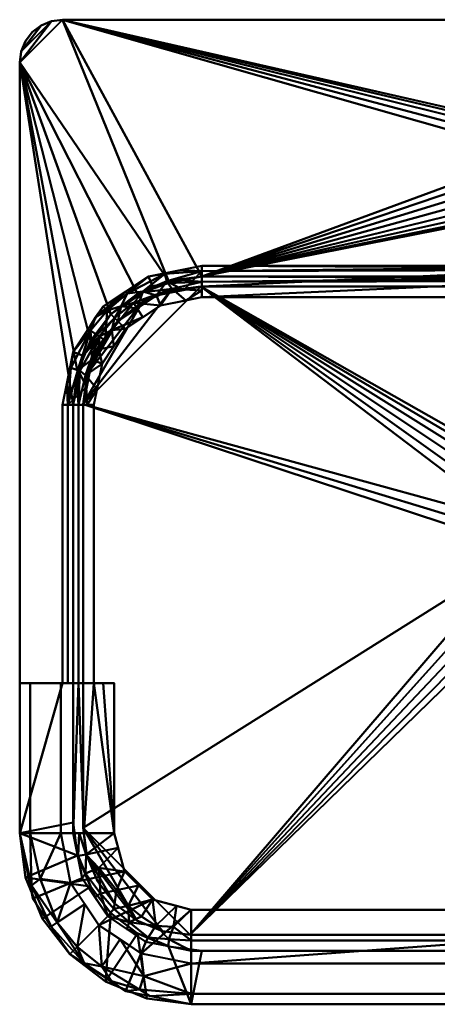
# Model space of a CAD drawing. Header units: millimetres. Extents: x -250 to 250, y -220 to 240.
# Tile 1 of 4: x -250 to -55, y -220 to 240. Entities that reach past the tile are written whole.
import ezdxf

# ---------------------------------------------------------------- set-up
doc = ezdxf.new("R2010")
doc.units = ezdxf.units.MM
doc.layers.add('P-SANR-FIXT', color=6, linetype='Continuous', lineweight=30)

# ---------------------------------------------------------------- blocks, each defined once
blk = doc.blocks.new('FamilyGeomCombination_7901-View 1')
at = {"layer": 'P-SANR-FIXT', "lineweight": 40}
mesh = blk.add_polyface(dxfattribs=at)
corners = [(-230, 60), (-230, -70), (-250, -70), (-250, -140), (-243.91, -170.61), (-226.57, -196.57), (-200.61, -213.91), (-170, -220), (170, -220), (200.61, -213.91), (226.57, -196.57), (243.91, -170.61), (250, -140), (250, -70), (230, -70), (230, 60), (225.05, 84.87), (210.96, 105.96), (189.87, 120.05), (165, 125), (-165, 125), (-189.87, 120.05), (-210.96, 105.96), (-225.05, 84.87), (-225, -70), (-225, 60), (-220.43, 82.96), (-207.43, 102.43), (-187.96, 115.43), (-165, 120), (165, 120), (187.96, 115.43), (207.43, 102.43), (220.43, 82.96), (225, 60), (225, -70), (225, -140), (220.81, -161.05), (208.89, -178.89), (191.05, -190.81), (170, -195), (-170, -195), (-191.05, -190.81), (-208.89, -178.89), (-220.81, -161.05), (-225, -140)]
mesh.append_faces([[corners[k] for k in face] for face in [(3, 1, 2)]], dxfattribs={"vtx0": -1})
mesh.append_faces([[corners[k] for k in face] for face in [(14, 36, 12, 13)]], dxfattribs={"vtx0": -1, "vtx1": -1})
mesh.append_faces([[corners[k] for k in face] for face in [(8, 40, 41, 7), (37, 11, 12, 36), (7, 41, 42, 6), (43, 5, 6, 42), (5, 43, 44, 4), (17, 32, 33, 16), (32, 17, 18, 31), (31, 18, 19, 30), (0, 25, 26, 23), (25, 0, 1, 24)]], dxfattribs={"vtx0": -1, "vtx2": -1})
mesh.append_faces([[corners[k] for k in face] for face in [(35, 36, 14)]], dxfattribs={"vtx1": -1, "vtx2": -1})
mesh.append_faces([[corners[k] for k in face] for face in [(45, 24, 1, 3)]], dxfattribs={"vtx1": -1, "vtx2": -1, "vtx3": -1})
mesh.append_faces([[corners[k] for k in face] for face in [(38, 39, 9, 10), (39, 40, 8, 9), (37, 38, 10, 11), (44, 45, 3, 4), (14, 15, 34, 35), (33, 34, 15, 16), (22, 23, 26, 27), (29, 30, 19, 20), (28, 29, 20, 21), (21, 22, 27, 28)]], dxfattribs={"vtx1": -1, "vtx3": -1})
mesh = blk.add_polyface(dxfattribs=at)
corners = [(-230, 60), (-225.05, 84.87), (-210.96, 105.96), (-189.87, 120.05), (-165, 125), (-165, 122.55, -37.81), (-165, 115.36, -75), (-186.18, 111.14, -75), (-204.14, 99.14, -75), (-216.14, 81.18, -75), (-220.36, 60, -75), (-227.55, 60, -37.81), (-217.01, 94.75, -37.81), (-199.82, 112.11, -36.85), (-228.01, 69.99), (-226.2, 77.28, -28.54), (-218.67, 68.51, -75), (-222.82, 76.33, -53.63), (-174.99, 123.01), (-182.28, 121.2, -28.54), (-173.51, 113.67, -75), (-181.33, 117.82, -53.63), (-192.55, 113.04, -55.36), (-202.61, 106.22, -56.28), (-195.16, 105.14, -75), (-209.18, 104.2, -38.27), (-214.59, 101.02, -19.18), (-218.01, 95.42), (-210.14, 90.16, -75), (-200.42, 113.01)]
mesh.append_faces([[corners[k] for k in face] for face in [(1, 15, 14), (24, 22, 7), (27, 12, 1)]], dxfattribs={"vtx0": -1, "vtx1": -1})
mesh.append_faces([[corners[k] for k in face] for face in [(17, 11, 15), (1, 12, 15), (20, 21, 5), (11, 14, 15), (12, 27, 26), (13, 22, 23), (19, 18, 5), (25, 13, 23), (12, 17, 15), (21, 22, 19), (11, 17, 16), (26, 29, 13), (22, 21, 7), (5, 21, 19), (22, 24, 23), (19, 22, 13), (25, 23, 8), (13, 3, 19), (26, 25, 12), (12, 9, 17), (25, 28, 12), (13, 25, 26)]], dxfattribs={"vtx0": -1, "vtx1": -1, "vtx2": -1})
mesh.append_faces([[corners[k] for k in face] for face in [(25, 8, 28), (12, 28, 9), (19, 3, 18), (17, 9, 16), (21, 20, 7)]], dxfattribs={"vtx0": -1, "vtx2": -1})
mesh.append_faces([[corners[k] for k in face] for face in [(29, 3, 13), (24, 8, 23), (2, 29, 26), (27, 2, 26)]], dxfattribs={"vtx1": -1, "vtx2": -1})
mesh.append_faces([[corners[k] for k in face] for face in [(16, 10, 11), (18, 4, 5), (5, 6, 20), (11, 0, 14)]], dxfattribs={"vtx2": -1})
mesh = blk.add_polyface(dxfattribs=at)
corners = [(-165, 125), (165, 125), (165, 122.55, -37.81), (165, 115.36, -75), (-165, 115.36, -75), (-165, 122.55, -37.81), (-10, 123.92, -25), (-9.4, 123.61, -28.42), (-7.67, 123.3, -31.42), (-5.01, 123.06, -33.65), (-1.74, 122.92, -34.85), (1.74, 122.92, -34.85), (5.01, 123.06, -33.65), (7.67, 123.3, -31.42), (9.4, 123.61, -28.41), (10, 123.92, -25), (9.4, 124.19, -21.59), (7.67, 124.4, -18.58), (5.01, 124.53, -16.34), (1.74, 124.59, -15.15), (-1.74, 124.59, -15.15), (-5.01, 124.53, -16.34), (-7.66, 124.4, -18.58), (-9.4, 124.19, -21.59)]
mesh.append_faces([[corners[k] for k in face] for face in [(18, 1, 17), (0, 23, 5), (11, 3, 10), (4, 10, 3), (10, 5, 9), (7, 5, 6)]], dxfattribs={"vtx0": -1, "vtx1": -1})
mesh.append_faces([[corners[k] for k in face] for face in [(1, 18, 19), (1, 19, 20), (2, 15, 16), (16, 1, 2), (0, 20, 21), (20, 0, 1), (0, 21, 22), (5, 23, 6), (11, 2, 3), (2, 11, 12), (10, 4, 5)]], dxfattribs={"vtx0": -1, "vtx2": -1})
mesh.append_faces([[corners[k] for k in face] for face in [(16, 17, 1), (22, 23, 0), (13, 14, 2), (12, 13, 2), (14, 15, 2), (8, 9, 5), (7, 8, 5)]], dxfattribs={"vtx1": -1, "vtx2": -1})
mesh = blk.add_polyface(dxfattribs=at)
corners = [(-225, 60), (-222.55, 60, -37.81), (-215.36, 60, -75), (-211.52, 79.27, -75), (-200.61, 95.61, -75), (-184.27, 106.52, -75), (-165, 110.36, -75), (-165, 117.55, -37.81), (-165, 120), (-187.96, 115.43), (-207.43, 102.43), (-220.43, 82.96), (-212.85, 91.97, -37.81), (-196.9, 107.75, -38.76), (-213.88, 67.42, -75), (-218.47, 60, -58.88), (-219.25, 73.86, -48.43), (-223.24, 68.84), (-221.94, 75.88, -22.59), (-172.42, 108.88, -75), (-165, 113.47, -58.88), (-178.86, 114.25, -48.43), (-173.84, 118.24), (-180.88, 116.94, -22.59), (-192.15, 112.7, -20.32), (-202.32, 106.18, -18.97), (-197.69, 108.93), (-205.76, 100.78, -36.93), (-206.97, 94.96, -56.08), (-212.98, 85.86, -56.72), (-206.07, 87.44, -75), (-213.93, 92.69), (-192.44, 101.07, -75)]
mesh.append_faces([[corners[k] for k in face] for face in [(14, 15, 2)]], dxfattribs={"vtx0": -1})
mesh.append_faces([[corners[k] for k in face] for face in [(11, 12, 31), (19, 21, 5), (26, 24, 9)]], dxfattribs={"vtx0": -1, "vtx1": -1})
mesh.append_faces([[corners[k] for k in face] for face in [(12, 18, 16), (1, 18, 17), (21, 23, 24), (25, 27, 13), (18, 1, 16), (29, 16, 3), (28, 29, 30), (16, 15, 14), (13, 24, 25), (22, 23, 7), (20, 21, 19), (28, 32, 13), (24, 23, 9), (7, 23, 21), (24, 26, 25), (21, 24, 13), (27, 25, 10), (13, 5, 21), (28, 27, 12), (29, 28, 12), (16, 29, 12), (12, 11, 18), (27, 31, 12), (13, 27, 28)]], dxfattribs={"vtx0": -1, "vtx1": -1, "vtx2": -1})
mesh.append_faces([[corners[k] for k in face] for face in [(16, 1, 15), (18, 11, 17), (16, 14, 3), (27, 10, 31), (23, 22, 9), (29, 3, 30)]], dxfattribs={"vtx0": -1, "vtx2": -1})
mesh.append_faces([[corners[k] for k in face] for face in [(0, 1, 17)]], dxfattribs={"vtx1": -1})
mesh.append_faces([[corners[k] for k in face] for face in [(32, 5, 13), (20, 7, 21), (26, 10, 25), (4, 32, 28), (30, 4, 28)]], dxfattribs={"vtx1": -1, "vtx2": -1})
mesh.append_faces([[corners[k] for k in face] for face in [(19, 6, 20), (7, 8, 22)]], dxfattribs={"vtx2": -1})
mesh = blk.add_polyface(dxfattribs=at)
corners = [(165, 120), (-165, 120), (-165, 117.55, -37.81), (-165, 110.36, -75), (165, 110.36, -75), (165, 117.55, -37.81), (10, 118.92, -25), (9.4, 118.61, -28.41), (7.67, 118.3, -31.42), (5.01, 118.06, -33.65), (1.74, 117.92, -34.85), (-1.74, 117.92, -34.85), (-5.01, 118.06, -33.65), (-7.67, 118.3, -31.42), (-9.4, 118.61, -28.42), (-10, 118.92, -25), (-9.4, 119.19, -21.59), (-7.66, 119.4, -18.58), (-5.01, 119.53, -16.34), (-1.74, 119.59, -15.15), (1.74, 119.59, -15.15), (5.01, 119.53, -16.34), (7.67, 119.4, -18.58), (9.4, 119.19, -21.59)]
mesh.append_faces([[corners[k] for k in face] for face in [(12, 2, 11), (4, 11, 3), (5, 10, 4), (11, 4, 10), (16, 2, 15), (19, 1, 18), (22, 0, 21), (6, 5, 23)]], dxfattribs={"vtx0": -1, "vtx1": -1})
mesh.append_faces([[corners[k] for k in face] for face in [(11, 2, 3), (2, 12, 13), (2, 13, 14), (5, 7, 8), (5, 8, 9), (1, 16, 17), (16, 1, 2), (0, 22, 23), (0, 20, 21)]], dxfattribs={"vtx0": -1, "vtx2": -1})
mesh.append_faces([[corners[k] for k in face] for face in [(14, 15, 2), (9, 10, 5), (6, 7, 5), (17, 18, 1), (0, 1, 19), (5, 0, 23), (19, 20, 0)]], dxfattribs={"vtx1": -1, "vtx2": -1})
mesh = blk.add_polyface(dxfattribs=at)
corners = [(-215.36, 60, -75), (-215.36, -70, -75), (-220.36, -70, -75), (-220.36, 60, -75), (-216.14, 81.18, -75), (-204.14, 99.14, -75), (-186.18, 111.14, -75), (-165, 115.36, -75), (165, 115.36, -75), (186.18, 111.14, -75), (204.14, 99.14, -75), (216.14, 81.18, -75), (220.36, 60, -75), (220.36, -70, -75), (215.36, -70, -75), (215.36, 60, -75), (211.52, 79.27, -75), (200.61, 95.61, -75), (184.27, 106.52, -75), (165, 110.36, -75), (-165, 110.36, -75), (-184.27, 106.52, -75), (-200.61, 95.61, -75), (-211.52, 79.27, -75)]
mesh.append_faces([[corners[k] for k in face] for face in [(3, 0, 1, 2)]], dxfattribs={"vtx0": -1})
mesh.append_faces([[corners[k] for k in face] for face in [(16, 11, 12, 15), (23, 4, 5, 22), (6, 21, 22, 5), (7, 20, 21, 6), (20, 7, 8, 19)]], dxfattribs={"vtx0": -1, "vtx2": -1})
mesh.append_faces([[corners[k] for k in face] for face in [(3, 4, 23, 0), (10, 11, 16, 17), (9, 10, 17, 18), (8, 9, 18, 19)]], dxfattribs={"vtx1": -1, "vtx3": -1})
mesh.append_faces([[corners[k] for k in face] for face in [(12, 13, 14, 15)]], dxfattribs={"vtx3": -1})
mesh = blk.add_polyface(dxfattribs=at)
corners = [(-230, -70), (-230, 60), (-227.55, 60, -37.81), (-220.36, 60, -75), (-220.36, -70, -75), (-227.55, -70, -37.81)]
mesh.append_faces([[corners[k] for k in face] for face in [(5, 0, 1, 2), (2, 3, 4, 5)]], dxfattribs={"vtx3": -1})
mesh = blk.add_polyface(dxfattribs=at)
corners = [(-215.36, -70, -75), (-215.36, 60, -75), (-222.55, 60, -37.81), (-225, 60), (-225, -70), (-222.55, -70, -37.81)]
mesh.append_faces([[corners[k] for k in face] for face in [(5, 0, 1, 2), (2, 3, 4, 5)]], dxfattribs={"vtx3": -1})
mesh = blk.add_polyface(dxfattribs=at)
corners = [(-230.86, -70, -105), (-245.13, -70, -53.36), (-250, -70), (-230, -70), (-227.55, -70, -37.81), (-220.36, -70, -75), (-215.36, -70, -75), (-211.02, -70, -90.08), (-205.86, -70, -105)]
mesh.append_faces([[corners[k] for k in face] for face in [(6, 7, 5), (3, 4, 2)]], dxfattribs={"vtx1": -1})
mesh.append_faces([[corners[k] for k in face] for face in [(0, 1, 5)]], dxfattribs={"vtx1": -1, "vtx2": -1})
mesh.append_faces([[corners[k] for k in face] for face in [(4, 5, 1, 2)]], dxfattribs={"vtx1": -1, "vtx3": -1})
mesh.append_faces([[corners[k] for k in face] for face in [(7, 8, 0, 5)]], dxfattribs={"vtx2": -1, "vtx3": -1})
mesh = blk.add_polyface(dxfattribs=at)
corners = [(-250, -70), (-245.13, -70, -53.36), (-230.86, -70, -105), (-230.86, -140, -105), (-245.13, -140, -53.36), (-250, -140)]
mesh.append_faces([[corners[k] for k in face] for face in [(5, 0, 1, 4)]], dxfattribs={"vtx2": -1})
mesh.append_faces([[corners[k] for k in face] for face in [(1, 2, 3, 4)]], dxfattribs={"vtx3": -1})
mesh = blk.add_polyface(dxfattribs=at)
corners = [(-230.86, -70, -105), (-205.86, -70, -105), (-205.86, -140, -105), (-201.05, -157.93, -105), (-187.93, -171.05, -105), (-170, -175.86, -105), (170, -175.86, -105), (187.93, -171.05, -105), (201.05, -157.93, -105), (205.86, -140, -105), (205.86, -70, -105), (230.86, -70, -105), (230.86, -140, -105), (226.22, -163.29, -105), (213.03, -183.03, -105), (193.29, -196.22, -105), (170, -200.86, -105), (-170, -200.86, -105), (-193.29, -196.22, -105), (-213.03, -183.03, -105), (-226.22, -163.29, -105), (-230.86, -140, -105)]
mesh.append_faces([[corners[k] for k in face] for face in [(6, 16, 17)]], dxfattribs={"vtx0": -1, "vtx2": -1})
mesh.append_faces([[corners[k] for k in face] for face in [(12, 13, 9, 10), (8, 9, 13, 14), (20, 21, 2, 3), (6, 7, 15, 16), (14, 15, 7, 8), (19, 20, 3, 4), (4, 5, 18, 19), (17, 18, 5, 6)]], dxfattribs={"vtx1": -1, "vtx3": -1})
mesh.append_faces([[corners[k] for k in face] for face in [(10, 11, 12)]], dxfattribs={"vtx2": -1})
mesh.append_faces([[corners[k] for k in face] for face in [(21, 0, 1, 2)]], dxfattribs={"vtx3": -1})
mesh = blk.add_polyface(dxfattribs=at)
corners = [(-225, -70), (-225, -140), (-220.13, -140, -53.36), (-205.86, -140, -105), (-205.86, -70, -105), (-211.02, -70, -90.08), (-215.36, -70, -75), (-222.55, -70, -37.8)]
mesh.append_faces([[corners[k] for k in face] for face in [(1, 7, 0)]], dxfattribs={"vtx0": -1})
mesh.append_faces([[corners[k] for k in face] for face in [(7, 1, 2), (2, 6, 7)]], dxfattribs={"vtx0": -1, "vtx2": -1})
mesh.append_faces([[corners[k] for k in face] for face in [(2, 3, 6), (5, 6, 3)]], dxfattribs={"vtx1": -1, "vtx2": -1})
mesh.append_faces([[corners[k] for k in face] for face in [(3, 4, 5)]], dxfattribs={"vtx2": -1})
mesh = blk.add_polyface(dxfattribs=at)
corners = [(-250, -140), (-245.13, -140, -53.36), (-230.86, -140, -105), (-226.22, -163.29, -105), (-213.03, -183.03, -105), (-193.29, -196.22, -105), (-170, -200.86, -105), (-170, -215.13, -53.36), (-170, -220), (-200.61, -213.91), (-226.57, -196.57), (-243.91, -170.61), (-232.47, -181.74, -53.36), (-211.61, -202.27, -54.7), (-227.98, -154.48, -105), (-246.21, -159.04), (-184.48, -197.98, -105), (-189.04, -216.21), (-194.11, -213.12, -41.9), (-192.04, -206.85, -74.86), (-235.24, -183.59), (-219.63, -173.16, -105), (-203.16, -189.63, -105), (-213.59, -205.24), (-219.93, -200.83, -27.47), (-223.12, -193.13, -53.37), (-207.2, -209.19, -29), (-240.37, -161.35, -61.49), (-244.51, -164.56, -29.97)]
mesh.append_faces([[corners[k] for k in face] for face in [(2, 27, 1), (23, 26, 9)]], dxfattribs={"vtx0": -1, "vtx1": -1})
mesh.append_faces([[corners[k] for k in face] for face in [(27, 3, 12), (1, 27, 28), (24, 25, 13), (18, 19, 7), (13, 26, 24), (23, 24, 26), (22, 19, 13), (13, 19, 18), (7, 17, 18), (24, 20, 12), (4, 13, 25), (26, 13, 18), (24, 12, 25), (25, 12, 21), (18, 9, 26), (20, 28, 12), (12, 28, 27)]], dxfattribs={"vtx0": -1, "vtx1": -1, "vtx2": -1})
mesh.append_faces([[corners[k] for k in face] for face in [(24, 23, 10), (13, 4, 22), (12, 3, 21), (24, 10, 20)]], dxfattribs={"vtx0": -1, "vtx2": -1})
mesh.append_faces([[corners[k] for k in face] for face in [(28, 11, 15, 0), (19, 5, 16, 6), (27, 2, 14, 3)]], dxfattribs={"vtx0": -1, "vtx3": -1})
mesh.append_faces([[corners[k] for k in face] for face in [(20, 11, 28), (17, 9, 18), (6, 7, 19), (0, 1, 28), (21, 4, 25), (22, 5, 19)]], dxfattribs={"vtx1": -1, "vtx2": -1})
mesh.append_faces([[corners[k] for k in face] for face in [(7, 8, 17)]], dxfattribs={"vtx2": -1})
mesh = blk.add_polyface(dxfattribs=at)
corners = [(-225, -140), (-220.81, -161.05), (-208.89, -178.89), (-191.05, -190.81), (-170, -195), (-170, -190.13, -53.36), (-170, -175.86, -105), (-187.93, -171.05, -105), (-201.05, -157.93, -105), (-205.86, -140, -105), (-220.13, -140, -53.36), (-212.23, -168.22, -49.64), (-198.81, -181.63, -50.57), (-204.03, -146.83, -105), (-176.83, -174.03, -105), (-186.36, -183.27, -71.42), (-213, -156.26, -72.6), (-219.23, -158.86, -36.47), (-222.91, -150.52), (-190.06, -188.8, -36.1), (-180.52, -192.91), (-180.37, -189.52, -50.75), (-170, -184.02, -75.49), (-178.11, -183.78, -78.12), (-218.97, -150, -54.19), (-222.22, -140, -30.49), (-222.66, -150.63, -27.21), (-214.85, -169.97), (-194.49, -164.49, -105), (-204.87, -166.75, -80.23), (-199.31, -173.95, -76.92), (-205.99, -175.4, -51.43), (-193.18, -179.01, -74.93), (-199.97, -184.85)]
mesh.append_faces([[corners[k] for k in face] for face in [(8, 29, 28), (3, 19, 33), (0, 26, 25), (5, 21, 4), (27, 17, 1)]], dxfattribs={"vtx0": -1, "vtx1": -1})
mesh.append_faces([[corners[k] for k in face] for face in [(17, 24, 26), (12, 31, 2), (16, 11, 29), (23, 15, 21), (17, 27, 11), (16, 24, 17), (12, 32, 30), (19, 15, 12), (11, 16, 17), (21, 15, 19), (28, 29, 30), (23, 21, 5), (19, 12, 33), (1, 17, 26), (20, 21, 19), (14, 15, 23), (13, 24, 16), (25, 26, 24), (16, 29, 8), (30, 31, 12), (31, 29, 11), (12, 15, 32), (29, 31, 30), (2, 31, 11), (15, 7, 32), (7, 30, 32)]], dxfattribs={"vtx0": -1, "vtx1": -1, "vtx2": -1})
mesh.append_faces([[corners[k] for k in face] for face in [(16, 8, 13), (24, 13, 9), (19, 3, 20), (23, 6, 14), (12, 2, 33)]], dxfattribs={"vtx0": -1, "vtx2": -1})
mesh.append_faces([[corners[k] for k in face] for face in [(23, 5, 22, 6), (26, 0, 18, 1)]], dxfattribs={"vtx0": -1, "vtx3": -1})
mesh.append_faces([[corners[k] for k in face] for face in [(14, 7, 15), (9, 10, 24), (20, 4, 21), (7, 28, 30), (10, 25, 24), (27, 2, 11)]], dxfattribs={"vtx1": -1, "vtx2": -1})
mesh = blk.add_polyface(dxfattribs=at)
corners = [(-170, -195), (170, -195), (170, -190.13, -53.36), (170, -175.86, -105), (-170, -175.86, -105), (-170, -190.13, -53.36)]
mesh.append_faces([[corners[k] for k in face] for face in [(0, 1, 2, 5)]], dxfattribs={"vtx2": -1})
mesh.append_faces([[corners[k] for k in face] for face in [(2, 3, 4, 5)]], dxfattribs={"vtx3": -1})
mesh = blk.add_polyface(dxfattribs=at)
corners = [(170, -220), (-170, -220), (-170, -215.13, -53.36), (-170, -200.86, -105), (170, -200.86, -105), (170, -215.13, -53.36)]
mesh.append_faces([[corners[k] for k in face] for face in [(2, 3, 4, 5), (5, 0, 1, 2)]], dxfattribs={"vtx3": -1})
blk = doc.blocks.new('FamilyGeomCombination_9632-View 1')
at = {"layer": 'P-SANR-FIXT', "lineweight": 40}
mesh = blk.add_polyface(dxfattribs=at)
corners = [(220.36, -137.48, -70), (220.36, 60.36, -70), (218.48, 74.59, -70), (212.99, 87.86, -70), (204.25, 99.25, -70), (192.86, 107.99, -70), (179.59, 113.48, -70), (165.36, 115.36, -70), (-165.36, 115.36, -70), (-179.59, 113.48, -70), (-192.86, 107.99, -70), (-204.25, 99.25, -70), (-212.99, 87.86, -70), (-218.48, 74.59, -70), (-220.36, 60.36, -70), (-220.36, -137.48, -70), (-218.65, -150.42, -70), (-213.66, -162.48, -70), (-205.71, -172.83, -70), (-195.36, -180.78, -70), (-183.3, -185.77, -70), (-170.36, -187.48, -70), (170.36, -187.48, -70), (183.3, -185.77, -70), (195.36, -180.78, -70), (205.71, -172.83, -70), (213.66, -162.48, -70), (218.65, -150.42, -70), (21.5, 0, -70), (20.77, -5.56, -70), (18.62, -10.75, -70), (15.2, -15.2, -70), (10.75, -18.62, -70), (5.56, -20.77, -70), (0, -21.5, -70), (-5.56, -20.77, -70), (-10.75, -18.62, -70), (-15.2, -15.2, -70), (-18.62, -10.75, -70), (-20.77, -5.56, -70), (-21.5, 0, -70), (-20.77, 5.56, -70), (-18.62, 10.75, -70), (-15.2, 15.2, -70), (-10.75, 18.62, -70), (-5.56, 20.77, -70), (0, 21.5, -70), (5.56, 20.77, -70), (10.75, 18.62, -70), (15.2, 15.2, -70), (18.62, 10.75, -70), (20.77, 5.56, -70)]
mesh.append_faces([[corners[k] for k in face] for face in [(0, 24, 27), (33, 22, 32), (31, 22, 30), (37, 21, 36), (36, 21, 35), (49, 7, 48), (43, 8, 42), (40, 14, 39)]], dxfattribs={"vtx0": -1, "vtx1": -1})
mesh.append_faces([[corners[k] for k in face] for face in [(1, 28, 29, 0), (22, 31, 32), (22, 33, 34), (21, 37, 38), (15, 38, 39, 14)]], dxfattribs={"vtx0": -1, "vtx2": -1})
mesh.append_faces([[corners[k] for k in face] for face in [(0, 29, 30, 22), (15, 20, 21, 38), (1, 6, 7, 51)]], dxfattribs={"vtx0": -1, "vtx2": -1, "vtx3": -1})
mesh.append_faces([[corners[k] for k in face] for face in [(14, 8, 9, 10)]], dxfattribs={"vtx0": -1, "vtx3": -1})
mesh.append_faces([[corners[k] for k in face] for face in [(23, 24, 0, 22), (50, 51, 7), (49, 50, 7), (47, 48, 7), (51, 28, 1), (44, 45, 8), (43, 44, 8), (40, 41, 14), (45, 46, 8)]], dxfattribs={"vtx1": -1, "vtx2": -1})
mesh.append_faces([[corners[k] for k in face] for face in [(41, 42, 8, 14)]], dxfattribs={"vtx1": -1, "vtx2": -1, "vtx3": -1})
mesh.append_faces([[corners[k] for k in face] for face in [(15, 16, 19, 20), (34, 35, 21, 22), (46, 47, 7, 8), (1, 2, 5, 6), (13, 14, 10, 11)]], dxfattribs={"vtx1": -1, "vtx3": -1})
mesh.append_faces([[corners[k] for k in face] for face in [(25, 26, 27, 24), (11, 12, 13)]], dxfattribs={"vtx2": -1})
mesh.append_faces([[corners[k] for k in face] for face in [(16, 17, 18, 19), (2, 3, 4, 5)]], dxfattribs={"vtx3": -1})
mesh = blk.add_polyface(dxfattribs=at)
corners = [(220.36, -137.48, -75), (218.65, -150.42, -75), (213.66, -162.48, -75), (205.71, -172.83, -75), (195.36, -180.78, -75), (183.3, -185.77, -75), (170.36, -187.48, -75), (-170.36, -187.48, -75), (-183.3, -185.77, -75), (-195.36, -180.78, -75), (-205.71, -172.83, -75), (-213.66, -162.48, -75), (-218.65, -150.42, -75), (-220.36, -137.48, -75), (-220.36, 60.36, -75), (-218.48, 74.59, -75), (-212.99, 87.86, -75), (-204.25, 99.25, -75), (-192.86, 107.99, -75), (-179.59, 113.48, -75), (-165.36, 115.36, -75), (165.36, 115.36, -75), (179.59, 113.48, -75), (192.86, 107.99, -75), (204.25, 99.25, -75), (212.99, 87.86, -75), (218.48, 74.59, -75), (220.36, 60.36, -75), (-21.5, 0, -75), (-20.77, -5.56, -75), (-18.62, -10.75, -75), (-15.2, -15.2, -75), (-10.75, -18.62, -75), (-5.56, -20.77, -75), (0, -21.5, -75), (5.56, -20.77, -75), (10.75, -18.62, -75), (15.2, -15.2, -75), (18.62, -10.75, -75), (20.77, -5.56, -75), (21.5, 0, -75), (20.77, 5.56, -75), (18.62, 10.75, -75), (15.2, 15.2, -75), (10.75, 18.62, -75), (5.56, 20.77, -75), (0, 21.5, -75), (-5.56, 20.77, -75), (-10.75, 18.62, -75), (-15.2, 15.2, -75), (-18.62, 10.75, -75), (-20.77, 5.56, -75)]
mesh.append_faces([[corners[k] for k in face] for face in [(27, 23, 26), (41, 27, 40), (44, 21, 43), (50, 20, 49), (49, 20, 48), (48, 20, 47), (38, 6, 37), (32, 7, 31)]], dxfattribs={"vtx0": -1, "vtx1": -1})
mesh.append_faces([[corners[k] for k in face] for face in [(21, 45, 46, 20), (21, 44, 45), (20, 50, 51), (14, 28, 29), (20, 46, 47)]], dxfattribs={"vtx0": -1, "vtx2": -1})
mesh.append_faces([[corners[k] for k in face] for face in [(14, 19, 20, 51), (0, 5, 6, 38)]], dxfattribs={"vtx0": -1, "vtx2": -1, "vtx3": -1})
mesh.append_faces([[corners[k] for k in face] for face in [(13, 7, 8, 9)]], dxfattribs={"vtx0": -1, "vtx3": -1})
mesh.append_faces([[corners[k] for k in face] for face in [(22, 23, 27, 21), (42, 43, 21), (51, 28, 14), (38, 39, 0), (36, 37, 6), (35, 36, 6), (33, 34, 7), (32, 33, 7)]], dxfattribs={"vtx1": -1, "vtx2": -1})
mesh.append_faces([[corners[k] for k in face] for face in [(41, 42, 21, 27), (30, 31, 7, 13)]], dxfattribs={"vtx1": -1, "vtx2": -1, "vtx3": -1})
mesh.append_faces([[corners[k] for k in face] for face in [(14, 15, 18, 19), (39, 40, 27, 0), (0, 1, 4, 5), (34, 35, 6, 7), (29, 30, 13, 14), (12, 13, 9, 10)]], dxfattribs={"vtx1": -1, "vtx3": -1})
mesh.append_faces([[corners[k] for k in face] for face in [(24, 25, 26, 23), (10, 11, 12)]], dxfattribs={"vtx2": -1})
mesh.append_faces([[corners[k] for k in face] for face in [(15, 16, 17, 18), (1, 2, 3, 4)]], dxfattribs={"vtx3": -1})
mesh = blk.add_polyface(dxfattribs=at)
corners = [(-220.36, 60.36, -70), (-218.48, 74.59, -70), (-212.99, 87.86, -70), (-204.25, 99.25, -70), (-192.86, 107.99, -70), (-179.59, 113.48, -70), (-165.36, 115.36, -70), (-165.36, 115.36, -75), (-179.59, 113.48, -75), (-192.86, 107.99, -75), (-204.25, 99.25, -75), (-212.99, 87.86, -75), (-218.48, 74.59, -75), (-220.36, 60.36, -75)]
mesh.append_faces([[corners[k] for k in face] for face in [(7, 8, 5, 6), (0, 1, 12, 13)]], dxfattribs={"vtx1": -1})
mesh.append_faces([[corners[k] for k in face] for face in [(8, 9, 4, 5), (3, 4, 9, 10), (10, 11, 2, 3), (11, 12, 1, 2)]], dxfattribs={"vtx1": -1, "vtx3": -1})
mesh = blk.add_polyface(dxfattribs=at)
corners = [(-165.36, 115.36, -70), (165.36, 115.36, -70), (165.36, 115.36, -75), (-165.36, 115.36, -75)]
mesh.append_faces([[corners[k] for k in face] for face in [(3, 0, 1, 2)]])
mesh = blk.add_polyface(dxfattribs=at)
corners = [(-220.36, -137.48, -70), (-220.36, 60.36, -70), (-220.36, 60.36, -75), (-220.36, -137.48, -75)]
mesh.append_faces([[corners[k] for k in face] for face in [(3, 0, 1, 2)]])
mesh = blk.add_polyface(dxfattribs=at)
corners = [(-170.36, -187.48, -70), (-183.3, -185.77, -70), (-195.36, -180.78, -70), (-205.71, -172.83, -70), (-213.66, -162.48, -70), (-218.65, -150.42, -70), (-220.36, -137.48, -70), (-220.36, -137.48, -75), (-218.65, -150.42, -75), (-213.66, -162.48, -75), (-205.71, -172.83, -75), (-195.36, -180.78, -75), (-183.3, -185.77, -75), (-170.36, -187.48, -75)]
mesh.append_faces([[corners[k] for k in face] for face in [(7, 8, 5, 6), (0, 1, 12, 13)]], dxfattribs={"vtx1": -1})
mesh.append_faces([[corners[k] for k in face] for face in [(8, 9, 4, 5), (3, 4, 9, 10), (10, 11, 2, 3), (11, 12, 1, 2)]], dxfattribs={"vtx1": -1, "vtx3": -1})
mesh = blk.add_polyface(dxfattribs=at)
corners = [(170.36, -187.48, -70), (-170.36, -187.48, -70), (-170.36, -187.48, -75), (170.36, -187.48, -75)]
mesh.append_faces([[corners[k] for k in face] for face in [(3, 0, 1, 2)]])

msp = doc.modelspace()

# ---------------------------------------------------------------- block references
at = {"layer": 'P-SANR-FIXT', "lineweight": 40}
for name in ['FamilyGeomCombination_7901-View 1', 'FamilyGeomCombination_9632-View 1']:
    msp.add_blockref(name, (0, 0), dxfattribs=at)

# ---------------------------------------------------------------- meshes
mesh = msp.add_polyface(dxfattribs=at)
corners = [(-250, -140, 45), (-247.27, -160.71, 45), (-239.28, -180, 45), (-226.57, -196.57, 45), (-210, -209.28, 45), (-190.71, -217.27, 45), (-170, -220, 45), (170, -220, 45), (190.71, -217.27, 45), (210, -209.28, 45), (226.57, -196.57, 45), (239.28, -180, 45), (247.27, -160.71, 45), (250, -140, 45), (250, 220, 45), (249.32, 225.18, 45), (247.32, 230, 45), (244.14, 234.14, 45), (240, 237.32, 45), (235.18, 239.32, 45), (230, 240, 45), (-230, 240, 45), (-235.18, 239.32, 45), (-240, 237.32, 45), (-244.14, 234.14, 45), (-247.32, 230, 45), (-249.32, 225.18, 45), (-250, 220, 45), (-165, 120, 45), (165, 120, 45), (180.53, 117.96, 45), (195, 111.96, 45), (207.43, 102.43, 45), (216.96, 90, 45), (222.96, 75.53, 45), (225, 60, 45), (225, -135, 45), (222.96, -150.53, 45), (216.96, -165, 45), (207.43, -177.43, 45), (195, -186.96, 45), (180.53, -192.96, 45), (165, -195, 45), (-165, -195, 45), (-180.53, -192.96, 45), (-195, -186.96, 45), (-207.43, -177.43, 45), (-216.96, -165, 45), (-222.96, -150.53, 45), (-225, -135, 45), (-225, 60, 45), (-222.96, 75.53, 45), (-216.96, 90, 45), (-207.43, 102.43, 45), (-195, 111.96, 45), (-180.53, 117.96, 45), (-17.5, 170, 45), (-16.9, 174.53, 45), (-15.16, 178.75, 45), (-12.37, 182.37, 45), (-8.75, 185.16, 45), (-4.53, 186.9, 45), (0, 187.5, 45), (4.53, 186.9, 45), (8.75, 185.16, 45), (12.37, 182.37, 45), (15.16, 178.75, 45), (16.9, 174.53, 45), (17.5, 170, 45), (16.9, 165.47, 45), (15.16, 161.25, 45), (12.37, 157.63, 45), (8.75, 154.84, 45), (4.53, 153.1, 45), (0, 152.5, 45), (-4.53, 153.1, 45), (-8.75, 154.84, 45), (-12.37, 157.63, 45), (-15.16, 161.25, 45), (-16.9, 165.47, 45)]
mesh.append_faces([[corners[k] for k in face] for face in [(33, 14, 32), (35, 14, 34), (2, 47, 1), (49, 0, 48), (51, 27, 50), (69, 29, 68), (73, 29, 72), (64, 20, 63), (66, 20, 65), (79, 28, 78)]], dxfattribs={"vtx0": -1, "vtx1": -1})
mesh.append_faces([[corners[k] for k in face] for face in [(9, 39, 40), (7, 42, 43, 6), (13, 36, 37), (48, 0, 1, 47), (0, 49, 50, 27), (29, 69, 70), (19, 14, 15, 18), (14, 19, 20), (28, 79, 56), (21, 61, 62), (27, 21, 22, 26), (21, 59, 60), (21, 55, 28)]], dxfattribs={"vtx0": -1, "vtx2": -1})
mesh.append_faces([[corners[k] for k in face] for face in [(27, 54, 55, 21), (28, 57, 58, 21)]], dxfattribs={"vtx0": -1, "vtx2": -1, "vtx3": -1})
mesh.append_faces([[corners[k] for k in face] for face in [(39, 9, 10, 11)]], dxfattribs={"vtx0": -1, "vtx3": -1})
mesh.append_faces([[corners[k] for k in face] for face in [(33, 34, 14), (31, 32, 14), (43, 44, 6), (3, 4, 46), (51, 52, 27), (53, 54, 27), (52, 53, 27), (67, 68, 29), (71, 72, 29), (70, 71, 29), (64, 65, 20), (29, 30, 20), (75, 76, 28), (77, 78, 28), (76, 77, 28), (56, 57, 28), (58, 59, 21), (60, 61, 21), (22, 23, 26), (73, 74, 29)]], dxfattribs={"vtx1": -1, "vtx2": -1})
mesh.append_faces([[corners[k] for k in face] for face in [(30, 31, 14, 20), (66, 67, 29, 20)]], dxfattribs={"vtx1": -1, "vtx2": -1, "vtx3": -1})
mesh.append_faces([[corners[k] for k in face] for face in [(38, 39, 11, 12), (7, 8, 41, 42), (40, 41, 8, 9), (37, 38, 12, 13), (35, 36, 13, 14), (5, 6, 44, 45), (4, 5, 45, 46), (46, 47, 2, 3), (28, 29, 74, 75), (62, 63, 20, 21)]], dxfattribs={"vtx1": -1, "vtx3": -1})
mesh.append_faces([[corners[k] for k in face] for face in [(16, 17, 18, 15)]], dxfattribs={"vtx2": -1})
mesh.append_faces([[corners[k] for k in face] for face in [(23, 24, 25, 26)]], dxfattribs={"vtx3": -1})
mesh = msp.add_polyface(dxfattribs=at)
corners = [(-250, -140), (-250, 220), (-249.32, 225.18), (-247.32, 230), (-244.14, 234.14), (-240, 237.32), (-235.18, 239.32), (-230, 240), (230, 240), (235.18, 239.32), (240, 237.32), (244.14, 234.14), (247.32, 230), (249.32, 225.18), (250, 220), (250, -140), (247.27, -160.71), (239.28, -180), (226.57, -196.57), (210, -209.28), (190.71, -217.27), (170, -220), (-170, -220), (-190.71, -217.27), (-210, -209.28), (-226.57, -196.57), (-239.28, -180), (-247.27, -160.71), (-165, 120), (-180.53, 117.96), (-195, 111.96), (-207.43, 102.43), (-216.96, 90), (-222.96, 75.53), (-225, 60), (-225, -135), (-222.96, -150.53), (-216.96, -165), (-207.43, -177.43), (-195, -186.96), (-180.53, -192.96), (-165, -195), (165, -195), (180.53, -192.96), (195, -186.96), (207.43, -177.43), (216.96, -165), (222.96, -150.53), (225, -135), (225, 60), (222.96, 75.53), (216.96, 90), (207.43, 102.43), (195, 111.96), (180.53, 117.96), (165, 120), (-17.5, 170), (-16.9, 165.47), (-15.16, 161.25), (-12.37, 157.63), (-8.75, 154.84), (-4.53, 153.1), (0, 152.5), (4.53, 153.1), (8.75, 154.84), (12.37, 157.63), (15.16, 161.25), (16.9, 165.47), (17.5, 170), (16.9, 174.53), (15.16, 178.75), (12.37, 182.37), (8.75, 185.16), (4.53, 186.9), (0, 187.5), (-4.53, 186.9), (-8.75, 185.16), (-12.37, 182.37), (-15.16, 178.75), (-16.9, 174.53)]
mesh.append_faces([[corners[k] for k in face] for face in [(68, 55, 67), (67, 55, 66), (65, 55, 64), (56, 28, 79), (62, 28, 61), (78, 7, 77), (29, 7, 28), (53, 14, 52)]], dxfattribs={"vtx0": -1, "vtx1": -1})
mesh.append_faces([[corners[k] for k in face] for face in [(13, 9, 10, 12), (9, 13, 14, 8), (8, 73, 74), (55, 68, 69), (2, 5, 6, 1), (7, 76, 77), (28, 57, 58), (15, 48, 49, 14), (47, 15, 16, 46), (15, 47, 48), (17, 45, 46, 16), (21, 42, 43, 20), (36, 27, 0, 35), (27, 36, 37, 26), (23, 39, 40, 22), (22, 40, 41), (39, 23, 24), (26, 37, 38, 25)]], dxfattribs={"vtx0": -1, "vtx2": -1})
mesh.append_faces([[corners[k] for k in face] for face in [(1, 6, 7, 29)]], dxfattribs={"vtx0": -1, "vtx2": -1, "vtx3": -1})
mesh.append_faces([[corners[k] for k in face] for face in [(72, 73, 8), (71, 72, 8), (69, 70, 55), (65, 66, 55), (63, 64, 55), (75, 76, 7), (60, 61, 28), (59, 60, 28), (58, 59, 28), (56, 57, 28), (53, 54, 14), (51, 52, 14), (50, 51, 14), (49, 50, 14), (18, 19, 45, 17), (43, 44, 20), (29, 30, 1), (32, 33, 1), (31, 32, 1), (30, 31, 1), (33, 34, 1)]], dxfattribs={"vtx1": -1, "vtx2": -1})
mesh.append_faces([[corners[k] for k in face] for face in [(70, 71, 8, 55), (54, 55, 8, 14), (78, 79, 28, 7)]], dxfattribs={"vtx1": -1, "vtx2": -1, "vtx3": -1})
mesh.append_faces([[corners[k] for k in face] for face in [(62, 63, 55, 28), (74, 75, 7, 8), (44, 45, 19, 20), (41, 42, 21, 22), (34, 35, 0, 1), (24, 25, 38, 39)]], dxfattribs={"vtx1": -1, "vtx3": -1})
mesh.append_faces([[corners[k] for k in face] for face in [(10, 11, 12), (3, 4, 5, 2)]], dxfattribs={"vtx2": -1})
mesh = msp.add_polyface(dxfattribs=at)
corners = [(-250, 220, 45), (-249.32, 225.18, 45), (-247.32, 230, 45), (-244.14, 234.14, 45), (-240, 237.32, 45), (-235.18, 239.32, 45), (-230, 240, 45), (-230, 240), (-235.18, 239.32), (-240, 237.32), (-244.14, 234.14), (-247.32, 230), (-249.32, 225.18), (-250, 220)]
mesh.append_faces([[corners[k] for k in face] for face in [(1, 12, 13, 0)]], dxfattribs={"vtx0": -1})
mesh.append_faces([[corners[k] for k in face] for face in [(5, 8, 9, 4), (4, 9, 10, 3), (2, 11, 12, 1), (11, 2, 3, 10)]], dxfattribs={"vtx0": -1, "vtx2": -1})
mesh.append_faces([[corners[k] for k in face] for face in [(6, 7, 8, 5)]], dxfattribs={"vtx2": -1})
mesh = msp.add_polyface(dxfattribs=at)
corners = [(-230, 240, 45), (230, 240, 45), (230, 240), (-230, 240)]
mesh.append_faces([[corners[k] for k in face] for face in [(0, 1, 2, 3)]])
mesh = msp.add_polyface(dxfattribs=at)
corners = [(-250, -140, 45), (-250, 220, 45), (-250, 220), (-250, -140)]
mesh.append_faces([[corners[k] for k in face] for face in [(0, 1, 2, 3)]])
mesh = msp.add_polyface(dxfattribs=at)
corners = [(-165, 120, 45), (-180.53, 117.96, 45), (-195, 111.96, 45), (-207.43, 102.43, 45), (-216.96, 90, 45), (-222.96, 75.53, 45), (-225, 60, 45), (-225, 60), (-222.96, 75.53), (-216.96, 90), (-207.43, 102.43), (-195, 111.96), (-180.53, 117.96), (-165, 120)]
mesh.append_faces([[corners[k] for k in face] for face in [(12, 1, 2, 11)]], dxfattribs={"vtx0": -1, "vtx2": -1})
mesh.append_faces([[corners[k] for k in face] for face in [(4, 5, 8, 9), (9, 10, 3, 4), (10, 11, 2, 3)]], dxfattribs={"vtx1": -1, "vtx3": -1})
mesh.append_faces([[corners[k] for k in face] for face in [(13, 0, 1, 12)]], dxfattribs={"vtx2": -1})
mesh.append_faces([[corners[k] for k in face] for face in [(5, 6, 7, 8)]], dxfattribs={"vtx3": -1})
mesh = msp.add_polyface(dxfattribs=at)
corners = [(165, 120, 45), (-165, 120, 45), (-165, 120), (165, 120)]
mesh.append_faces([[corners[k] for k in face] for face in [(3, 0, 1, 2)]])
mesh = msp.add_polyface(dxfattribs=at)
corners = [(-225, 60, 45), (-225, -135, 45), (-225, -135), (-225, 60)]
mesh.append_faces([[corners[k] for k in face] for face in [(3, 0, 1, 2)]])
mesh = msp.add_polyface(dxfattribs=at)
corners = [(-225, -135, 45), (-222.96, -150.53, 45), (-216.96, -165, 45), (-207.43, -177.43, 45), (-195, -186.96, 45), (-180.53, -192.96, 45), (-165, -195, 45), (-165, -195), (-180.53, -192.96), (-195, -186.96), (-207.43, -177.43), (-216.96, -165), (-222.96, -150.53), (-225, -135)]
mesh.append_faces([[corners[k] for k in face] for face in [(12, 1, 2, 11), (3, 10, 11, 2)]], dxfattribs={"vtx0": -1, "vtx2": -1})
mesh.append_faces([[corners[k] for k in face] for face in [(4, 5, 8, 9), (9, 10, 3, 4)]], dxfattribs={"vtx1": -1, "vtx3": -1})
mesh.append_faces([[corners[k] for k in face] for face in [(13, 0, 1, 12)]], dxfattribs={"vtx2": -1})
mesh.append_faces([[corners[k] for k in face] for face in [(5, 6, 7, 8)]], dxfattribs={"vtx3": -1})
mesh = msp.add_polyface(dxfattribs=at)
corners = [(-170, -220, 45), (-190.71, -217.27, 45), (-210, -209.28, 45), (-226.57, -196.57, 45), (-239.28, -180, 45), (-247.27, -160.71, 45), (-250, -140, 45), (-250, -140), (-247.27, -160.71), (-239.28, -180), (-226.57, -196.57), (-210, -209.28), (-190.71, -217.27), (-170, -220)]
mesh.append_faces([[corners[k] for k in face] for face in [(7, 8, 5, 6), (0, 1, 12, 13)]], dxfattribs={"vtx1": -1})
mesh.append_faces([[corners[k] for k in face] for face in [(8, 9, 4, 5), (3, 4, 9, 10), (10, 11, 2, 3), (11, 12, 1, 2)]], dxfattribs={"vtx1": -1, "vtx3": -1})
mesh = msp.add_polyface(dxfattribs=at)
corners = [(-165, -195, 45), (165, -195, 45), (165, -195), (-165, -195)]
mesh.append_faces([[corners[k] for k in face] for face in [(3, 0, 1, 2)]])
mesh = msp.add_polyface(dxfattribs=at)
corners = [(170, -220, 45), (-170, -220, 45), (-170, -220), (170, -220)]
mesh.append_faces([[corners[k] for k in face] for face in [(3, 0, 1, 2)]])

doc.saveas('drawing.dxf')
